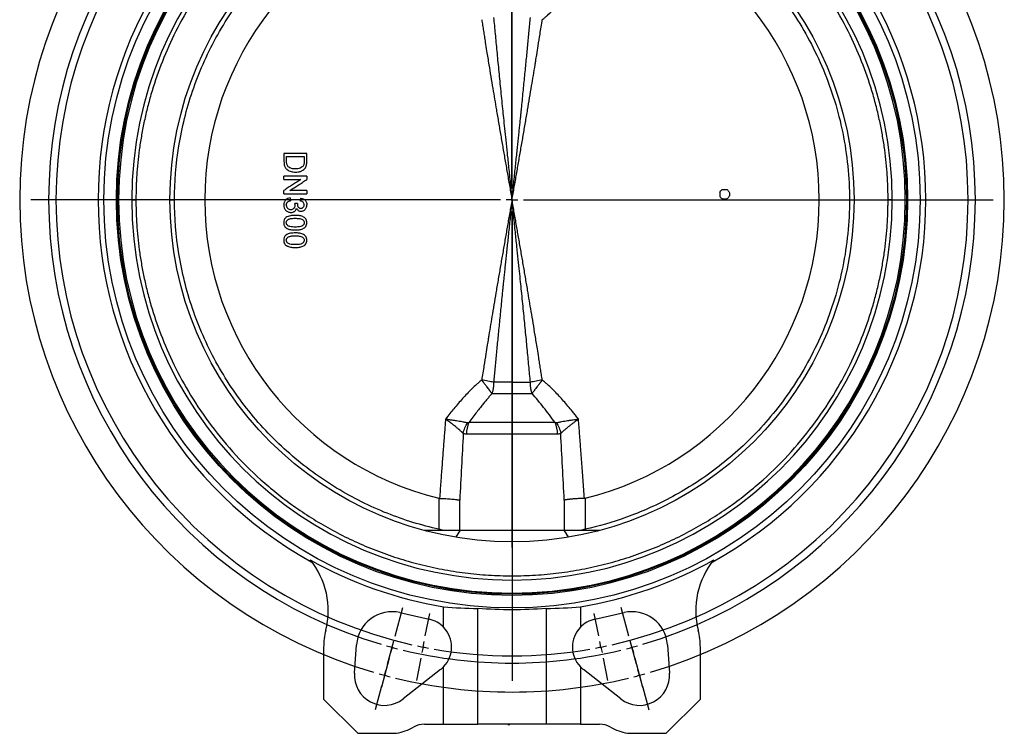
# Model space of a CAD drawing. Extents: x 37 to 1025, y -162 to 1175.
# Tile 2 of 5: x 37 to 469, y 381 to 694. Entities that reach past the tile are written whole.
import ezdxf

# ---------------------------------------------------------------- set-up
doc = ezdxf.new("R2010")
doc.units = 0
doc.layers.get('0').update_dxf_attribs({"linetype": 'CONTINUOUS'})

# ---------------------------------------------------------------- blocks, each defined once
blk = doc.blocks.new('SW_CENTERMARKSYMBOL_1')
at = {"color": 0, "linetype": 'CONTINUOUS'}
for p, q in [((0, 5), (0, 152.5)), ((-5, 0), (-152.5, 0)), ((0, 0), (-2.5, 0)), ((0, 0), (0, 2.5)), ((0, 0), (0, -2.5)), ((0, 0), (2.5, 0)), ((5, 0), (152.5, 0)), ((0, -5), (0, -152.5))]:
    blk.add_line(p, q, dxfattribs=at)
blk = doc.blocks.new('SW_CENTERMARKSYMBOL_7')
at = {"color": 0, "linetype": 'CONTINUOUS'}
for p, q in [((55.88, -203.54), (55.88, 2.5)), ((55.88, -208.54), (55.88, -206.04)), ((50.88, -208.54), (-155.16, -208.54)), ((55.88, -208.54), (53.38, -208.54)), ((55.88, -208.54), (55.88, -211.04)), ((55.88, -208.54), (58.38, -208.54)), ((60.88, -208.54), (266.92, -208.54)), ((55.88, -213.54), (55.88, -419.59)), ((4.58, -399.99), (7.97, -387.34)), ((107.18, -399.99), (103.79, -387.34)), ((17.84, -399.8), (19.79, -389.99)), ((93.92, -399.8), (91.97, -389.99)), ((1.29, -412.26), (4.06, -401.92)), ((3.29, -404.82), (2.64, -407.23)), ((3.29, -404.82), (3.93, -402.4)), ((16.86, -404.7), (16.37, -407.15)), ((16.86, -404.7), (17.35, -402.25)), ((94.9, -404.7), (94.41, -402.25)), ((94.9, -404.7), (95.38, -407.15)), ((110.46, -412.26), (107.69, -401.92)), ((108.47, -404.82), (107.82, -402.4)), ((108.47, -404.82), (109.12, -407.23)), ((1.99, -409.65), (-1.4, -422.3)), ((15.89, -409.6), (13.93, -419.41)), ((95.87, -409.6), (97.82, -419.41)), ((109.77, -409.65), (113.16, -422.3)), ((0, -417.09), (-0.65, -419.5)), ((0, -417.09), (0.65, -414.67)), ((111.76, -417.09), (111.11, -414.67)), ((111.76, -417.09), (112.41, -419.5)), ((-1.29, -421.92), (-4.06, -432.25)), ((113.05, -421.92), (115.82, -432.25))]:
    blk.add_line(p, q, dxfattribs=at)
for radius, start, end in [(215.9, 106.3269, 253.6731), (215.9, 286.3269, 73.6731), (203.2, 106.4098, 253.5902), (200, 102.6824, 257.3176), (200, 282.6824, 77.3176), (203.2, 286.4098, 73.5902), (203.2, 254.2951, 255), (203.2, 255, 255.7049), (200, 258.0338, 258.75), (200, 258.75, 259.4662), (200, 260.1824, 279.8176), (200, 280.5338, 281.25), (200, 281.25, 281.9662), (203.2, 284.2951, 285), (203.2, 285, 285.7049), (203.2, 256.4098, 283.5902), (215.9, 254.3365, 255), (215.9, 255, 255.6635), (215.9, 256.3269, 283.6731), (215.9, 284.3365, 285), (215.9, 285, 285.6635)]:
    blk.add_arc((55.88, -208.54), radius, start, end, dxfattribs=at)

msp = doc.modelspace()

# ---------------------------------------------------------------- linework, layer by layer
at = {"color": 7, "linetype": 'CONTINUOUS'}
for p, q in [((153.39, 623.86), (153.39, 625.27)), ((163.39, 625.27), (163.39, 623.78)), ((153.39, 617.58), (153.39, 619.07)), ((163.39, 618.99), (163.39, 617.58)), ((347.84, 619.25), (345.4, 619.25)), ((156.09, 615.79), (156.22, 614.5)), ((159.29, 613.23), (158.14, 613.36)), ((159.29, 613.23), (159.27, 613.05)), ((160.7, 614.38), (160.83, 615.66)), ((253.39, 534.89), (245.33, 534.89)), ((253.39, 534.89), (261.46, 534.89)), ((244.61, 529.89), (253.39, 529.89)), ((253.39, 529.89), (262.18, 529.89)), ((272.28, 517.21), (234.51, 517.21)), ((233.45, 512.21), (273.34, 512.21)), ((221.32, 484.01), (221.32, 470.42)), ((285.47, 484.01), (285.47, 470.42)), ((230.6, 469.89), (214.99, 469.89)), ((276.19, 469.89), (230.6, 469.89)), ((291.8, 469.89), (276.19, 469.89)), ((223.39, 427.39), (223.39, 436.38)), ((283.39, 436.38), (283.39, 427.39)), ((204.23, 433.83), (217.12, 430.93)), ((238.39, 384.89), (238.39, 435.82)), ((268.39, 435.82), (268.39, 384.89)), ((289.67, 430.93), (302.56, 433.83)), ((184.35, 407.29), (185.24, 419.73)), ((321.55, 419.73), (322.44, 407.29)), ((170.8, 418.61), (170.8, 395.89)), ((335.99, 395.89), (335.99, 418.61)), ((222.11, 408.91), (205.68, 395.97)), ((223.39, 384.89), (223.39, 410.08)), ((283.39, 410.08), (283.39, 384.89)), ((301.11, 395.97), (284.68, 408.91)), ((170.8, 395.89), (185.8, 380.89)), ((320.99, 380.89), (335.99, 395.89)), ((215.02, 384.89), (223.39, 384.89)), ((223.39, 384.89), (238.39, 384.89)), ((268.39, 384.89), (238.39, 384.89)), ((251.59, 384.69), (251.59, 384.89)), ((251.59, 384.69), (251.8, 384.69)), ((251.8, 384.69), (251.8, 384.89)), ((251.8, 384.69), (252.45, 384.69)), ((252.45, 384.69), (252.45, 384.89)), ((253.67, 384.69), (253.67, 384.89)), ((253.67, 384.69), (253.68, 384.69)), ((253.86, 384.69), (253.86, 384.89)), ((255.03, 384.69), (255.03, 384.89)), ((256.06, 384.69), (256.06, 384.89)), ((283.39, 384.89), (268.39, 384.89)), ((283.39, 384.89), (291.77, 384.89)), ((185.8, 380.89), (202.8, 380.89)), ((303.99, 380.89), (320.99, 380.89))]:
    msp.add_line(p, q, dxfattribs=at)
at = {"color": 8, "linetype": 'CONTINUOUS'}
for p, q in [((230.48, 469.89), (230.48, 483.17)), ((276.31, 483.17), (276.31, 469.89)), ((221.32, 470.42), (221.2, 469.89)), ((223.47, 469.89), (221.32, 470.42)), ((285.47, 470.42), (283.32, 469.89)), ((285.47, 470.42), (285.59, 469.89))]:
    msp.add_line(p, q, dxfattribs=at)
at = {"color": 7, "linetype": 'CONTINUOUS'}
for radius in [179, 173.5, 173, 150]:
    msp.add_circle((253.39, 614.89), radius, dxfattribs=at)
for centre, radius, start, end in [((253.39, 614.89), 172.5, 0, 180), ((253.39, 614.89), 166.75, 0, 180), ((253.39, 614.89), 181.5, 118.904, 241.096), ((253.39, 614.89), 181.5, 298.904, 61.096), ((253.39, 614.89), 134.75, 103.7718, 256.2282), ((253.39, 614.89), 134.75, 283.7718, 76.2282), ((253.39, 614.89), 172.5, 180, 360), ((253.39, 614.89), 166.75, 180, 0), ((245.44, 512.26), 12, 155.6261, 180.2354), ((261.35, 512.26), 12, 359.7646, 24.3739), ((253.39, 614.89), 181.02, 240.7274, 260.4603), ((137.84, 434.77), 35, 345.609, 39.4098), ((253.39, 614.89), 181.02, 279.5397, 299.2726), ((368.95, 434.77), 35, 140.5902, 194.391), ((200.8, 418.61), 15.6, 77.3015, 175.8931), ((253.39, 614.89), 179.69, 265.2116, 274.7884), ((305.99, 418.61), 15.6, 4.1069, 102.6985), ((214.38, 418.73), 12.5, 43.8261, 77.3015), ((292.41, 418.73), 12.5, 102.6985, 136.1739), ((200.8, 418.61), 30, 165.609, 180), ((214.38, 418.73), 12.5, 316.1739, 43.8261), ((292.41, 418.73), 12.5, 136.1739, 223.8261), ((305.99, 418.61), 30, 360, 14.391), ((197.52, 406.34), 13.2, 175.8931, 308.219), ((214.38, 418.73), 12.5, 308.219, 316.1739), ((292.41, 418.73), 12.5, 223.8261, 231.781), ((309.27, 406.34), 13.2, 231.781, 4.1069), ((215.02, 374.89), 10, 90, 119.0973), ((291.77, 374.89), 10, 60.9027, 90), ((197.52, 406.34), 26, 281.7345, 299.0973), ((309.27, 406.34), 26, 240.9027, 258.2655)]:
    msp.add_arc(centre, radius, start, end, dxfattribs=at)
for centre, start_param, end_param in [((239.32, 614.89), 4.623703, 4.707259), ((267.47, 614.89), 4.717519, 4.801075)]:
    msp.add_ellipse(centre, major_axis=(179.77, 0), ratio=0.996929, start_param=start_param, end_param=end_param, dxfattribs=at)
for points, knots in [([(418.31, 614.89), (418.31, 615.33), (418.31, 616.22), (418.29, 617.55), (418.27, 618.88), (418.23, 620.21), (418.18, 621.53), (418.12, 622.86), (418.05, 624.19), (417.88, 626.96), (417.54, 631.16), (416.87, 636.9), (415.98, 642.74), (414.83, 648.78), (413.43, 654.9), (411.13, 663.39), (407.46, 674.27), (401.71, 687.5), (394.4, 700.89), (385.38, 714.22), (374.56, 727.21), (364.09, 737.39), (354.8, 745.05), (347.3, 750.57), (339.36, 755.73), (331.01, 760.51), (322.25, 764.85), (313.14, 768.71), (303.7, 772.05), (293.99, 774.84), (284.05, 777.04), (273.93, 778.63), (263.69, 779.59), (253.39, 779.91), (243.1, 779.59), (232.86, 778.63), (222.74, 777.04), (212.8, 774.84), (203.09, 772.05), (193.65, 768.71), (184.54, 764.85), (175.78, 760.51), (167.43, 755.73), (159.49, 750.57), (151.99, 745.05), (142.7, 737.39), (132.23, 727.21), (121.41, 714.22), (112.39, 700.89), (105.08, 687.5), (99.33, 674.27), (95.66, 663.39), (93.36, 654.9), (91.96, 648.78), (90.81, 642.74), (89.92, 636.9), (89.25, 631.16), (88.88, 626.69), (88.69, 623.39), (88.6, 621.27), (88.53, 619.14), (88.49, 617.02), (88.48, 615.6), (88.48, 614.89)], [0, 0, 0, 0, 0.002567, 0.005134, 0.0077, 0.010266, 0.012833, 0.015399, 0.017966, 0.020533, 0.03146, 0.042387, 0.054011, 0.065636, 0.077992, 0.09035, 0.116586, 0.144396, 0.17381, 0.204834, 0.237445, 0.271584, 0.289204, 0.307165, 0.325449, 0.344033, 0.362891, 0.381997, 0.401321, 0.420829, 0.440488, 0.460261, 0.480111, 0.5, 0.519889, 0.539739, 0.559512, 0.579171, 0.59868, 0.618003, 0.637109, 0.655968, 0.674551, 0.692835, 0.710796, 0.728416, 0.762555, 0.795166, 0.826191, 0.855605, 0.883414, 0.90965, 0.922007, 0.934365, 0.945989, 0.957613, 0.96854, 0.979467, 0.983574, 0.98768, 0.991786, 0.995893, 1, 1, 1, 1]), ([(105.41, 614.89), (105.41, 622.61), (106.02, 630.54), (108.61, 646.55), (110.59, 654.62), (114.66, 666.56), (116.2, 670.52), (119.62, 678.32), (121.52, 682.17), (125.65, 689.72), (127.89, 693.41), (132.69, 700.61), (135.25, 704.12), (140.68, 710.88), (143.54, 714.14), (149.53, 720.39), (152.66, 723.38), (159.13, 729.05), (162.48, 731.73), (169.35, 736.77), (172.88, 739.12), (183.66, 745.68), (191.11, 749.37), (206.17, 755.37), (213.78, 757.68), (221.32, 759.36)], [0, 0, 0, 0, 0.125, 0.125, 0.25, 0.25, 0.3125, 0.3125, 0.375, 0.375, 0.4375, 0.4375, 0.5, 0.5, 0.5625, 0.5625, 0.625, 0.625, 0.6875, 0.6875, 0.75, 0.75, 0.875, 0.875, 1, 1, 1, 1]), ([(285.47, 759.36), (291.35, 758.05), (297.44, 756.32), (309.9, 751.82), (316.28, 749.04), (329.12, 742.24), (335.58, 738.21), (345.08, 731.12), (348.22, 728.58), (354.38, 723.14), (357.41, 720.24), (363.3, 714.08), (366.16, 710.82), (371.67, 703.94), (374.31, 700.33), (379.32, 692.76), (381.68, 688.81), (386.07, 680.6), (388.1, 676.35), (391.77, 667.57), (393.41, 663.05), (396.25, 653.8), (397.46, 649.08), (399.41, 639.48), (400.15, 634.6), (401.13, 624.78), (401.38, 619.84), (401.38, 609.94), (401.13, 604.99), (400.15, 595.17), (399.41, 590.3), (397.46, 580.7), (396.25, 575.97), (393.41, 566.73), (391.77, 562.21), (388.1, 553.43), (386.07, 549.17), (381.68, 540.97), (379.32, 537.01), (374.31, 529.45), (371.67, 525.83), (366.16, 518.96), (363.3, 515.7), (357.41, 509.54), (354.38, 506.64), (348.22, 501.2), (345.08, 498.66), (335.58, 491.56), (329.12, 487.54), (316.28, 480.73), (309.9, 477.96), (297.44, 473.45), (291.35, 471.72), (285.47, 470.42)], [0, 0, 0, 0, 0.0625, 0.0625, 0.125, 0.125, 0.1875, 0.1875, 0.21875, 0.21875, 0.25, 0.25, 0.28125, 0.28125, 0.3125, 0.3125, 0.34375, 0.34375, 0.375, 0.375, 0.40625, 0.40625, 0.4375, 0.4375, 0.46875, 0.46875, 0.5, 0.5, 0.53125, 0.53125, 0.5625, 0.5625, 0.59375, 0.59375, 0.625, 0.625, 0.65625, 0.65625, 0.6875, 0.6875, 0.71875, 0.71875, 0.75, 0.75, 0.78125, 0.78125, 0.8125, 0.8125, 0.875, 0.875, 0.9375, 0.9375, 1, 1, 1, 1]), ([(266.68, 693.94), (267.08, 694.27), (267.84, 694.89), (269.32, 696.16), (271.77, 698.49), (274.44, 701.31), (277.02, 704.23), (278.85, 706.42), (280.7, 708.71), (281.91, 710.24), (282.55, 711.05)], [0, 0, 0, 0, 0.067249, 0.125001, 0.249998, 0.499992, 0.622425, 0.750003, 0.866565, 1, 1, 1, 1]), ([(240.11, 693.94), (240.24, 693.11), (240.5, 691.47), (240.88, 689), (241.27, 686.53), (241.73, 683.6), (242.38, 679.48), (243.48, 672.73), (244.9, 664.14), (246.33, 655.68), (247.5, 648.81), (248.46, 643.19), (249.44, 637.55), (250.42, 631.91), (251.41, 626.24), (252.4, 620.57), (253.06, 616.78), (253.39, 614.89)], [0, 0, 0, 0, 0.031285, 0.062547, 0.093785, 0.124999, 0.173826, 0.249999, 0.381325, 0.499998, 0.570945, 0.642053, 0.713321, 0.78475, 0.856339, 0.928089, 1, 1, 1, 1]), ([(245.33, 694.89), (245.44, 693.71), (245.66, 691.31), (246, 687.66), (246.36, 683.92), (246.73, 680.07), (247.11, 676.12), (247.51, 672.08), (247.92, 667.93), (248.35, 663.68), (248.78, 659.32), (249.22, 655.03), (249.67, 650.66), (250.14, 646.04), (250.68, 640.88), (251.27, 635.16), (251.92, 628.89), (252.64, 622.07), (253.14, 617.34), (253.39, 614.89)], [0, 0, 0, 0, 0.044318, 0.089894, 0.136731, 0.184826, 0.234182, 0.284796, 0.33667, 0.389803, 0.444196, 0.499848, 0.550645, 0.608327, 0.672893, 0.744343, 0.822678, 0.907897, 1, 1, 1, 1]), ([(253.39, 614.89), (253.53, 616.14), (253.78, 618.6), (254.16, 622.21), (254.53, 625.69), (254.88, 629.03), (255.21, 632.23), (255.53, 635.3), (255.84, 638.22), (256.13, 641.01), (256.4, 643.67), (256.66, 646.18), (256.91, 648.56), (257.14, 650.79), (257.35, 652.9), (257.74, 656.71), (258.29, 662.18), (259, 669.26), (259.67, 676.06), (260.3, 682.59), (260.9, 688.83), (261.28, 692.9), (261.46, 694.89)], [0, 0, 0, 0, 0.0469116, 0.0921022, 0.1355718, 0.1773204, 0.217348, 0.2556547, 0.2922404, 0.327105, 0.3602488, 0.3916715, 0.4213732, 0.449354, 0.4756138, 0.5001526, 0.5922057, 0.6807606, 0.7658175, 0.8473763, 0.9254372, 1, 1, 1, 1]), ([(253.39, 614.89), (253.56, 615.83), (253.89, 617.72), (254.39, 620.55), (254.88, 623.39), (255.38, 626.22), (255.87, 629.04), (256.36, 631.87), (256.85, 634.7), (257.34, 637.52), (257.83, 640.34), (258.32, 643.16), (258.8, 645.98), (259.29, 648.8), (259.77, 651.61), (260.68, 656.96), (261.95, 664.49), (263.13, 671.6), (263.87, 676.16), (264.31, 678.93), (264.94, 682.88), (265.76, 688.02), (266.35, 691.83), (266.68, 693.94)], [0, 0, 0, 0, 0.035841, 0.071663, 0.107465, 0.143248, 0.179011, 0.214755, 0.250479, 0.286184, 0.321869, 0.357534, 0.39318, 0.428806, 0.464413, 0.500001, 0.631908, 0.75, 0.770049, 0.805074, 0.855073, 0.920049, 1, 1, 1, 1]), ([(163.39, 635.27), (162.56, 635.27), (160.89, 635.27), (158.39, 635.27), (155.89, 635.27), (154.23, 635.27), (153.39, 635.27)], [0, 0, 0, 0, 0.250001, 0.5, 0.749999, 1, 1, 1, 1]), ([(153.39, 631.69), (153.4, 631.03), (153.46, 630.39), (153.71, 629.6), (153.77, 629.45), (153.92, 629.15), (154, 629.01), (154.18, 628.75), (154.29, 628.62), (154.52, 628.38), (154.64, 628.27), (155.02, 627.96), (155.3, 627.79), (155.89, 627.51), (156.2, 627.4), (156.82, 627.22), (157.15, 627.16), (157.8, 627.09), (158.12, 627.07), (158.45, 627.07)], [0, 0, 0, 0, 0.25, 0.25, 0.3125, 0.3125, 0.375, 0.375, 0.4375, 0.4375, 0.5, 0.5, 0.625, 0.625, 0.75, 0.75, 0.875, 0.875, 1, 1, 1, 1]), ([(154.55, 633.86), (155.4, 633.86), (157.11, 633.86), (159.68, 633.86), (161.39, 633.86), (162.24, 633.86)], [0, 0, 0, 0, 0.333334, 0.666666, 1, 1, 1, 1]), ([(154.55, 631.8), (154.55, 632.14), (154.55, 632.83), (154.55, 633.52), (154.55, 633.86)], [0, 0, 0, 0, 0.5, 1, 1, 1, 1]), ([(155.26, 629.44), (155.11, 629.59), (154.99, 629.76), (154.79, 630.14), (154.72, 630.34), (154.62, 630.75), (154.59, 630.96), (154.56, 631.38), (154.55, 631.59), (154.55, 631.8)], [0, 0, 0, 0, 0.25, 0.25, 0.5, 0.5, 0.75, 0.75, 1, 1, 1, 1]), ([(162.24, 631.84), (162.24, 631.56), (162.24, 631.28), (162.19, 630.86), (162.18, 630.72), (162.12, 630.45), (162.08, 630.31), (162.03, 630.18)], [0, 0, 0, 0, 0.5, 0.5, 0.75, 0.75, 1, 1, 1, 1]), ([(162.24, 633.86), (162.24, 633.52), (162.24, 632.85), (162.24, 632.17), (162.24, 631.84)], [0, 0, 0, 0, 0.5, 1, 1, 1, 1]), ([(163.25, 630.09), (163.32, 630.38), (163.35, 630.67), (163.38, 631.11), (163.38, 631.26), (163.39, 631.56), (163.39, 631.71), (163.39, 631.85)], [0, 0, 0, 0, 0.5, 0.5, 0.75, 0.75, 1, 1, 1, 1]), ([(158.47, 628.48), (157.9, 628.49), (157.32, 628.52), (156.49, 628.74), (156.22, 628.83), (155.71, 629.08), (155.47, 629.25), (155.26, 629.44)], [0, 0, 0, 0, 0.5, 0.5, 0.75, 0.75, 1, 1, 1, 1]), ([(158.45, 627.07), (158.83, 627.07), (159.2, 627.09), (159.76, 627.17), (159.94, 627.2), (160.31, 627.29), (160.49, 627.34), (160.85, 627.46), (161.02, 627.53), (161.36, 627.69), (161.53, 627.79), (162.01, 628.09), (162.28, 628.35), (162.54, 628.63)], [0, 0, 0, 0, 0.25, 0.25, 0.375, 0.375, 0.5, 0.5, 0.625, 0.625, 0.75, 0.75, 1, 1, 1, 1]), ([(162.03, 630.18), (161.96, 630.02), (161.88, 629.87), (161.67, 629.59), (161.55, 629.46), (161.15, 629.11), (160.85, 628.92), (160.2, 628.66), (159.86, 628.59), (159.17, 628.5), (158.82, 628.48), (158.47, 628.48)], [0, 0, 0, 0, 0.125, 0.125, 0.25, 0.25, 0.5, 0.5, 0.75, 0.75, 1, 1, 1, 1]), ([(162.54, 628.63), (162.71, 628.85), (162.86, 629.07), (163.1, 629.56), (163.18, 629.82), (163.25, 630.09)], [0, 0, 0, 0, 0.5, 0.5, 1, 1, 1, 1]), ([(163.39, 625.27), (162.56, 625.27), (160.89, 625.27), (158.39, 625.27), (155.89, 625.27), (154.23, 625.27), (153.39, 625.27)], [0, 0, 0, 0, 0.250001, 0.5, 0.749999, 1, 1, 1, 1]), ([(160.86, 623.86), (160.23, 623.46), (158.99, 622.66), (157.12, 621.47), (155.26, 620.27), (154.02, 619.47), (153.39, 619.07)], [0, 0, 0, 0, 0.250002, 0.500002, 0.75, 1, 1, 1, 1]), ([(153.39, 623.86), (154.22, 623.86), (155.88, 623.86), (158.37, 623.86), (160.03, 623.86), (160.86, 623.86)], [0, 0, 0, 0, 0.333333, 0.666666, 1, 1, 1, 1]), ([(155.93, 618.99), (156.55, 619.39), (157.8, 620.19), (159.66, 621.39), (161.53, 622.58), (162.77, 623.38), (163.39, 623.78)], [0, 0, 0, 0, 0.250001, 0.5, 0.749999, 1, 1, 1, 1]), ([(153.39, 617.58), (154.23, 617.58), (155.89, 617.58), (158.39, 617.58), (160.89, 617.58), (162.56, 617.58), (163.39, 617.58)], [0, 0, 0, 0, 0.250001, 0.5, 0.749999, 1, 1, 1, 1]), ([(163.39, 618.99), (162.57, 618.99), (160.91, 618.99), (158.42, 618.99), (156.76, 618.99), (155.93, 618.99)], [0, 0, 0, 0, 0.3333338, 0.6666662, 1, 1, 1, 1]), ([(344.55, 618.19), (344.59, 618.3), (344.64, 618.4), (344.75, 618.6), (344.82, 618.7), (345.03, 618.96), (345.2, 619.12), (345.4, 619.25)], [0, 0, 0, 0, 0.25, 0.25, 0.5, 0.5, 1, 1, 1, 1]), ([(347.84, 619.25), (347.99, 619.15), (348.12, 619.04), (348.36, 618.79), (348.46, 618.65), (348.63, 618.35), (348.7, 618.19), (348.8, 617.85), (348.83, 617.68), (348.85, 617.33), (348.84, 617.16), (348.78, 616.82), (348.73, 616.65), (348.59, 616.33), (348.51, 616.18), (348.3, 615.9), (348.18, 615.77), (347.92, 615.55), (347.77, 615.45), (347.46, 615.3), (347.3, 615.24), (346.97, 615.16), (346.79, 615.14), (346.45, 615.14), (346.27, 615.16), (345.77, 615.28), (345.45, 615.44), (345.06, 615.77), (344.94, 615.9), (344.73, 616.18), (344.65, 616.33), (344.58, 616.49)], [0, 0, 0, 0, 0.0625, 0.0625, 0.125, 0.125, 0.1875, 0.1875, 0.25, 0.25, 0.3125, 0.3125, 0.375, 0.375, 0.4375, 0.4375, 0.5, 0.5, 0.5625, 0.5625, 0.625, 0.625, 0.6875, 0.6875, 0.75, 0.75, 0.875, 0.875, 0.9375, 0.9375, 1, 1, 1, 1]), ([(86.64, 614.89), (86.55, 614.89), (86.41, 614.89), (86.04, 614.89), (85.8, 614.89), (85.21, 614.89), (84.86, 614.89), (84.09, 614.89), (83.68, 614.89), (82.88, 614.89), (82.51, 614.89), (81.86, 614.89), (81.6, 614.89), (81.21, 614.89), (81.08, 614.89), (80.92, 614.89), (80.89, 614.89), (80.89, 614.89)], [0, 0, 0, 0, 0.125, 0.125, 0.25, 0.25, 0.375, 0.375, 0.5, 0.5, 0.625, 0.625, 0.75, 0.75, 0.875, 0.875, 1, 1, 1, 1]), ([(86.64, 614.89), (86.72, 614.89), (86.82, 614.89), (87.07, 614.89), (87.22, 614.89), (87.55, 614.89), (87.73, 614.89), (88.1, 614.89), (88.29, 614.89), (88.48, 614.89)], [0, 0, 0, 0, 0.25, 0.25, 0.5, 0.5, 0.75, 0.75, 1, 1, 1, 1]), ([(88.48, 614.89), (88.48, 614.44), (88.48, 613.56), (88.5, 612.23), (88.52, 610.9), (88.56, 609.57), (88.61, 608.24), (88.67, 606.91), (88.74, 605.59), (88.91, 602.82), (89.25, 598.62), (89.92, 592.87), (90.81, 587.04), (91.96, 581), (93.36, 574.88), (95.66, 566.39), (99.33, 555.51), (105.08, 542.27), (112.39, 528.88), (121.41, 515.55), (132.23, 502.56), (142.7, 492.39), (151.99, 484.72), (159.49, 479.21), (167.43, 474.04), (175.78, 469.27), (184.54, 464.93), (193.65, 461.07), (203.09, 457.72), (212.8, 454.94), (222.74, 452.74), (232.86, 451.15), (243.1, 450.19), (253.39, 449.86), (263.69, 450.19), (273.93, 451.15), (284.05, 452.74), (293.99, 454.94), (303.7, 457.72), (313.14, 461.07), (322.25, 464.93), (331.01, 469.27), (339.36, 474.04), (347.3, 479.21), (354.8, 484.72), (364.09, 492.39), (374.56, 502.56), (385.38, 515.55), (394.4, 528.88), (401.71, 542.27), (407.46, 555.51), (411.13, 566.39), (413.43, 574.88), (414.83, 581), (415.98, 587.04), (416.87, 592.87), (417.54, 598.62), (417.91, 603.08), (418.1, 606.38), (418.19, 608.51), (418.26, 610.63), (418.3, 612.76), (418.31, 614.18), (418.31, 614.89)], [0, 0, 0, 0, 0.002567, 0.005134, 0.0077, 0.010266, 0.012833, 0.015399, 0.017966, 0.020533, 0.03146, 0.042387, 0.054011, 0.065636, 0.077992, 0.09035, 0.116586, 0.144396, 0.17381, 0.204834, 0.237445, 0.271584, 0.289204, 0.307165, 0.325449, 0.344033, 0.362891, 0.381997, 0.401321, 0.420829, 0.440488, 0.460261, 0.480111, 0.5, 0.519889, 0.539739, 0.559512, 0.579171, 0.59868, 0.618003, 0.637109, 0.655968, 0.674551, 0.692835, 0.710796, 0.728416, 0.762555, 0.795166, 0.826191, 0.855605, 0.883414, 0.90965, 0.922007, 0.934365, 0.945989, 0.957613, 0.96854, 0.979467, 0.983574, 0.98768, 0.991786, 0.995893, 1, 1, 1, 1]), ([(103.41, 614.89), (103.41, 614.89), (103.46, 614.89), (103.66, 614.89), (103.81, 614.89), (104.2, 614.89), (104.43, 614.89), (104.92, 614.89), (105.17, 614.89), (105.41, 614.89)], [0, 0, 0, 0, 0.25, 0.25, 0.5, 0.5, 0.75, 0.75, 1, 1, 1, 1]), ([(221.32, 470.42), (213.78, 472.09), (206.17, 474.4), (191.11, 480.4), (183.66, 484.09), (172.88, 490.65), (169.35, 493.01), (162.48, 498.05), (159.13, 500.73), (152.66, 506.4), (149.53, 509.39), (143.54, 515.64), (140.68, 518.9), (135.25, 525.66), (132.69, 529.16), (127.89, 536.36), (125.65, 540.06), (121.52, 547.61), (119.62, 551.46), (116.2, 559.26), (114.66, 563.21), (110.59, 575.16), (108.61, 583.23), (106.02, 599.24), (105.41, 607.17), (105.41, 614.89)], [0, 0, 0, 0, 0.125, 0.125, 0.25, 0.25, 0.3125, 0.3125, 0.375, 0.375, 0.4375, 0.4375, 0.5, 0.5, 0.5625, 0.5625, 0.625, 0.625, 0.6875, 0.6875, 0.75, 0.75, 0.875, 0.875, 1, 1, 1, 1]), ([(156.09, 615.79), (155.7, 615.74), (155.33, 615.66), (154.8, 615.41), (154.64, 615.31), (154.33, 615.08), (154.18, 614.96), (153.92, 614.67), (153.8, 614.51), (153.6, 614.18), (153.52, 614.01), (153.32, 613.46), (153.28, 613.07), (153.27, 612.67)], [0, 0, 0, 0, 0.25, 0.25, 0.375, 0.375, 0.5, 0.5, 0.625, 0.625, 0.75, 0.75, 1, 1, 1, 1]), ([(154.42, 612.63), (154.42, 612.87), (154.45, 613.11), (154.57, 613.44), (154.63, 613.55), (154.76, 613.75), (154.84, 613.85), (155.1, 614.09), (155.31, 614.21), (155.75, 614.39), (155.98, 614.45), (156.22, 614.5)], [0, 0, 0, 0, 0.25, 0.25, 0.375, 0.375, 0.5, 0.5, 0.75, 0.75, 1, 1, 1, 1]), ([(158.27, 612.53), (158.27, 612.6), (158.27, 612.67), (158.26, 612.74), (158.26, 612.81), (158.24, 612.88), (158.23, 612.95), (158.21, 613.09), (158.17, 613.23), (158.14, 613.36)], [0, 0, 0, 0, 0.250456, 0.250456, 0.250456, 0.500945, 0.500945, 0.500945, 1, 1, 1, 1]), ([(162.24, 612.69), (162.23, 612.9), (162.21, 613.11), (162.07, 613.51), (161.96, 613.69), (161.53, 614.16), (161.12, 614.3), (160.7, 614.38)], [0, 0, 0, 0, 0.25, 0.25, 0.5, 0.5, 1, 1, 1, 1]), ([(160.83, 615.66), (161.18, 615.59), (161.52, 615.5), (161.99, 615.26), (162.15, 615.17), (162.43, 614.96), (162.57, 614.84), (162.81, 614.57), (162.91, 614.43), (163.09, 614.12), (163.17, 613.96), (163.35, 613.45), (163.39, 613.09), (163.39, 612.73)], [0, 0, 0, 0, 0.25, 0.25, 0.375, 0.375, 0.5, 0.5, 0.625, 0.625, 0.75, 0.75, 1, 1, 1, 1]), ([(253.39, 614.89), (253.23, 613.94), (252.9, 612.05), (252.4, 609.22), (251.91, 606.39), (251.41, 603.56), (250.92, 600.73), (250.43, 597.91), (249.94, 595.08), (249.45, 592.26), (248.96, 589.44), (248.47, 586.62), (247.99, 583.8), (247.5, 580.98), (247.02, 578.17), (246.11, 572.81), (244.84, 565.29), (243.66, 558.17), (242.92, 553.61), (242.48, 550.84), (241.85, 546.89), (241.03, 541.76), (240.44, 537.94), (240.11, 535.84)], [0, 0, 0, 0, 0.035841, 0.071663, 0.107465, 0.143248, 0.179011, 0.214755, 0.250479, 0.286184, 0.321869, 0.357534, 0.39318, 0.428806, 0.464413, 0.500001, 0.631908, 0.75, 0.770049, 0.805074, 0.855073, 0.920049, 1, 1, 1, 1]), ([(253.39, 614.89), (253.26, 613.64), (253.01, 611.18), (252.63, 607.56), (252.26, 604.09), (251.91, 600.75), (251.58, 597.54), (251.26, 594.48), (250.95, 591.55), (250.66, 588.76), (250.39, 586.11), (250.13, 583.6), (249.88, 581.22), (249.65, 578.98), (249.44, 576.88), (249.05, 573.07), (248.5, 567.6), (247.79, 560.52), (247.12, 553.71), (246.49, 547.19), (245.89, 540.94), (245.51, 536.88), (245.33, 534.89)], [0, 0, 0, 0, 0.046912, 0.092102, 0.135572, 0.17732, 0.217348, 0.255655, 0.29224, 0.327105, 0.360249, 0.391671, 0.421373, 0.449354, 0.475614, 0.500153, 0.592206, 0.680761, 0.765817, 0.847376, 0.925437, 1, 1, 1, 1]), ([(261.46, 534.89), (261.35, 536.07), (261.13, 538.47), (260.79, 542.11), (260.43, 545.86), (260.06, 549.7), (259.68, 553.65), (259.28, 557.7), (258.87, 561.85), (258.44, 566.1), (258.01, 570.45), (257.57, 574.74), (257.12, 579.12), (256.65, 583.73), (256.11, 588.9), (255.52, 594.62), (254.86, 600.88), (254.15, 607.7), (253.65, 612.43), (253.39, 614.89)], [0, 0, 0, 0, 0.044318, 0.089894, 0.136731, 0.184826, 0.234182, 0.284796, 0.33667, 0.389803, 0.444196, 0.499848, 0.550645, 0.608327, 0.672893, 0.744343, 0.822678, 0.907897, 1, 1, 1, 1]), ([(266.68, 535.84), (266.55, 536.66), (266.29, 538.31), (265.91, 540.78), (265.52, 543.25), (265.06, 546.18), (264.41, 550.29), (263.31, 557.04), (261.89, 565.64), (260.46, 574.09), (259.29, 580.96), (258.33, 586.59), (257.35, 592.22), (256.37, 597.87), (255.38, 603.53), (254.39, 609.21), (253.73, 612.99), (253.39, 614.89)], [0, 0, 0, 0, 0.031285, 0.062547, 0.093785, 0.124999, 0.173826, 0.249999, 0.381325, 0.499998, 0.570945, 0.642053, 0.713321, 0.78475, 0.856339, 0.928089, 1, 1, 1, 1]), ([(420.15, 614.89), (420.07, 614.89), (419.97, 614.89), (419.72, 614.89), (419.57, 614.89), (419.24, 614.89), (419.06, 614.89), (418.69, 614.89), (418.49, 614.89), (418.31, 614.89)], [0, 0, 0, 0, 0.25, 0.25, 0.5, 0.5, 0.75, 0.75, 1, 1, 1, 1]), ([(420.15, 614.89), (420.24, 614.89), (420.38, 614.89), (420.75, 614.89), (420.99, 614.89), (421.58, 614.89), (421.93, 614.89), (422.7, 614.89), (423.11, 614.89), (423.91, 614.89), (424.28, 614.89), (424.93, 614.89), (425.19, 614.89), (425.58, 614.89), (425.71, 614.89), (425.87, 614.89), (425.89, 614.89), (425.89, 614.89)], [0, 0, 0, 0, 0.125, 0.125, 0.25, 0.25, 0.375, 0.375, 0.5, 0.5, 0.625, 0.625, 0.75, 0.75, 0.875, 0.875, 1, 1, 1, 1]), ([(153.27, 612.67), (153.28, 612.25), (153.33, 611.83), (153.54, 611.23), (153.64, 611.04), (153.86, 610.68), (153.99, 610.51), (154.28, 610.2), (154.44, 610.06), (154.79, 609.81), (154.97, 609.7), (155.36, 609.54), (155.56, 609.48), (155.98, 609.4), (156.19, 609.38), (156.4, 609.38)], [0, 0, 0, 0, 0.25, 0.25, 0.375, 0.375, 0.5, 0.5, 0.625, 0.625, 0.75, 0.75, 0.875, 0.875, 1, 1, 1, 1]), ([(154.42, 612.63), (154.42, 612.36), (154.46, 612.1), (154.65, 611.61), (154.8, 611.38), (155.18, 611.02), (155.4, 610.88), (155.89, 610.7), (156.15, 610.66), (156.41, 610.66)], [0, 0, 0, 0, 0.25, 0.25, 0.5, 0.5, 0.75, 0.75, 1, 1, 1, 1]), ([(156.4, 609.38), (156.68, 609.38), (156.96, 609.41), (157.37, 609.52), (157.5, 609.57), (157.75, 609.69), (157.87, 609.76), (158.1, 609.93), (158.2, 610.03), (158.39, 610.24), (158.47, 610.35), (158.69, 610.71), (158.8, 610.98), (158.87, 611.25)], [0, 0, 0, 0, 0.25, 0.25, 0.375, 0.375, 0.5, 0.5, 0.625, 0.625, 0.75, 0.75, 1, 1, 1, 1]), ([(156.41, 610.66), (156.66, 610.66), (156.9, 610.69), (157.36, 610.87), (157.57, 611.01), (157.92, 611.36), (158.06, 611.57), (158.24, 612.03), (158.27, 612.28), (158.27, 612.53)], [0, 0, 0, 0, 0.25, 0.25, 0.5, 0.5, 0.75, 0.75, 1, 1, 1, 1]), ([(158.87, 611.25), (158.96, 611.06), (159.07, 610.88), (159.33, 610.54), (159.48, 610.38), (159.83, 610.14), (160.02, 610.05), (160.42, 609.92), (160.64, 609.9), (160.85, 609.89)], [0, 0, 0, 0, 0.25, 0.25, 0.5, 0.5, 0.75, 0.75, 1, 1, 1, 1]), ([(159.28, 613.05), (159.3, 612.59), (159.4, 612.14), (159.77, 611.56), (159.95, 611.4), (160.35, 611.21), (160.58, 611.17), (160.81, 611.17)], [0, 0, 0, 0, 0.5, 0.5, 0.75, 0.75, 1, 1, 1, 1]), ([(160.81, 611.17), (160.98, 611.17), (161.16, 611.2), (161.32, 611.26), (161.46, 611.31), (161.59, 611.38), (161.71, 611.48), (161.82, 611.57), (161.92, 611.68), (162, 611.81), (162.09, 611.94), (162.15, 612.09), (162.19, 612.24), (162.23, 612.39), (162.24, 612.54), (162.24, 612.69)], [0, 0, 0, 0, 0.223541, 0.223541, 0.223541, 0.41346, 0.41346, 0.41346, 0.60321, 0.60321, 0.60321, 0.807552, 0.807552, 0.807552, 1, 1, 1, 1]), ([(160.85, 609.89), (161.21, 609.9), (161.55, 609.97), (162.04, 610.19), (162.19, 610.28), (162.47, 610.49), (162.6, 610.62), (162.83, 610.89), (162.93, 611.04), (163.1, 611.35), (163.17, 611.51), (163.34, 612.02), (163.38, 612.37), (163.39, 612.73)], [0, 0, 0, 0, 0.25, 0.25, 0.375, 0.375, 0.5, 0.5, 0.625, 0.625, 0.75, 0.75, 1, 1, 1, 1]), ([(154.23, 607.12), (154.07, 606.98), (153.93, 606.83), (153.68, 606.5), (153.57, 606.31), (153.33, 605.73), (153.28, 605.31), (153.27, 604.89)], [0, 0, 0, 0, 0.25, 0.25, 0.5, 0.5, 1, 1, 1, 1]), ([(153.27, 604.89), (153.27, 604.6), (153.3, 604.32), (153.4, 603.9), (153.45, 603.77), (153.56, 603.51), (153.62, 603.38), (153.78, 603.14), (153.87, 603.03), (154.07, 602.83), (154.17, 602.73), (154.4, 602.56), (154.52, 602.48), (154.76, 602.33), (154.89, 602.27), (155.27, 602.1), (155.54, 602.01), (156.09, 601.87), (156.37, 601.82), (157.2, 601.71), (157.76, 601.69), (158.33, 601.68)], [0, 0, 0, 0, 0.125, 0.125, 0.1875, 0.1875, 0.25, 0.25, 0.3125, 0.3125, 0.375, 0.375, 0.4375, 0.4375, 0.5, 0.5, 0.625, 0.625, 0.75, 0.75, 1, 1, 1, 1]), ([(158.33, 608.09), (157.61, 608.08), (156.9, 608.05), (155.85, 607.84), (155.51, 607.75), (154.84, 607.49), (154.52, 607.33), (154.23, 607.12)], [0, 0, 0, 0, 0.5, 0.5, 0.75, 0.75, 1, 1, 1, 1]), ([(154.42, 604.89), (154.42, 604.99), (154.43, 605.09), (154.47, 605.29), (154.5, 605.39), (154.61, 605.68), (154.73, 605.85), (155.01, 606.14), (155.17, 606.27), (155.53, 606.47), (155.73, 606.53), (156.12, 606.64), (156.32, 606.68), (156.72, 606.74), (156.92, 606.76), (157.52, 606.8), (157.93, 606.81), (158.33, 606.81)], [0, 0, 0, 0, 0.0625, 0.0625, 0.125, 0.125, 0.25, 0.25, 0.375, 0.375, 0.5, 0.5, 0.625, 0.625, 0.75, 0.75, 1, 1, 1, 1]), ([(158.33, 602.97), (157.93, 602.97), (157.52, 602.97), (156.72, 603.03), (156.31, 603.09), (155.73, 603.25), (155.53, 603.32), (155.18, 603.51), (155.02, 603.63), (154.8, 603.86), (154.74, 603.93), (154.63, 604.1), (154.58, 604.2), (154.46, 604.48), (154.43, 604.68), (154.42, 604.89)], [0, 0, 0, 0, 0.25, 0.25, 0.5, 0.5, 0.625, 0.625, 0.75, 0.75, 0.8125, 0.8125, 0.875, 0.875, 1, 1, 1, 1]), ([(163.39, 604.89), (163.39, 605.18), (163.36, 605.46), (163.26, 605.87), (163.21, 606.01), (163.1, 606.27), (163.03, 606.4), (162.88, 606.64), (162.78, 606.75), (162.59, 606.96), (162.48, 607.05), (162.14, 607.31), (161.89, 607.45), (161.38, 607.68), (161.11, 607.77), (160.56, 607.91), (160.28, 607.96), (159.45, 608.07), (158.89, 608.09), (158.33, 608.09)], [0, 0, 0, 0, 0.125, 0.125, 0.1875, 0.1875, 0.25, 0.25, 0.3125, 0.3125, 0.375, 0.375, 0.5, 0.5, 0.625, 0.625, 0.75, 0.75, 1, 1, 1, 1]), ([(158.33, 606.81), (158.88, 606.8), (159.44, 606.79), (160.26, 606.68), (160.53, 606.63), (161.06, 606.48), (161.32, 606.38), (161.56, 606.23)], [0, 0, 0, 0, 0.5, 0.5, 0.75, 0.75, 1, 1, 1, 1]), ([(162.24, 604.9), (162.24, 604.8), (162.23, 604.7), (162.2, 604.5), (162.17, 604.4), (162.09, 604.2), (162.05, 604.11), (161.93, 603.94), (161.87, 603.86), (161.66, 603.64), (161.49, 603.52), (161.13, 603.32), (160.94, 603.25), (159.95, 602.98), (159.14, 602.97), (158.33, 602.97)], [0, 0, 0, 0, 0.0625, 0.0625, 0.125, 0.125, 0.1875, 0.1875, 0.25, 0.25, 0.375, 0.375, 0.5, 0.5, 1, 1, 1, 1]), ([(158.33, 601.68), (158.89, 601.69), (159.46, 601.7), (160.3, 601.82), (160.58, 601.87), (161.12, 602.02), (161.38, 602.12), (161.9, 602.34), (162.15, 602.48), (162.6, 602.82), (162.81, 603.02), (163.11, 603.5), (163.22, 603.77), (163.35, 604.32), (163.39, 604.6), (163.39, 604.89)], [0, 0, 0, 0, 0.25, 0.25, 0.375, 0.375, 0.5, 0.5, 0.625, 0.625, 0.75, 0.75, 0.875, 0.875, 1, 1, 1, 1]), ([(161.56, 606.23), (161.66, 606.15), (161.75, 606.06), (161.92, 605.87), (162, 605.77), (162.18, 605.42), (162.23, 605.16), (162.24, 604.9)], [0, 0, 0, 0, 0.25, 0.25, 0.5, 0.5, 1, 1, 1, 1]), ([(158.33, 600.4), (157.61, 600.39), (156.9, 600.35), (155.85, 600.15), (155.51, 600.06), (154.84, 599.8), (154.52, 599.63), (154.23, 599.43)], [0, 0, 0, 0, 0.5, 0.5, 0.75, 0.75, 1, 1, 1, 1]), ([(163.39, 597.2), (163.39, 597.48), (163.36, 597.77), (163.26, 598.18), (163.21, 598.32), (163.1, 598.58), (163.03, 598.71), (162.88, 598.94), (162.78, 599.06), (162.59, 599.26), (162.48, 599.36), (162.14, 599.62), (161.89, 599.76), (161.38, 599.99), (161.11, 600.08), (160.56, 600.22), (160.28, 600.27), (159.45, 600.38), (158.89, 600.4), (158.33, 600.4)], [0, 0, 0, 0, 0.125, 0.125, 0.1875, 0.1875, 0.25, 0.25, 0.3125, 0.3125, 0.375, 0.375, 0.5, 0.5, 0.625, 0.625, 0.75, 0.75, 1, 1, 1, 1]), ([(154.23, 599.43), (154.07, 599.29), (153.93, 599.14), (153.68, 598.81), (153.57, 598.62), (153.33, 598.04), (153.28, 597.62), (153.27, 597.2)], [0, 0, 0, 0, 0.25, 0.25, 0.5, 0.5, 1, 1, 1, 1]), ([(153.27, 597.2), (153.27, 596.91), (153.3, 596.63), (153.4, 596.21), (153.45, 596.08), (153.56, 595.81), (153.62, 595.69), (153.78, 595.45), (153.87, 595.34), (154.07, 595.13), (154.17, 595.04), (154.4, 594.86), (154.52, 594.78), (154.76, 594.64), (154.89, 594.58), (155.27, 594.41), (155.54, 594.32), (156.09, 594.18), (156.37, 594.13), (157.2, 594.01), (157.76, 594), (158.33, 593.99)], [0, 0, 0, 0, 0.125, 0.125, 0.1875, 0.1875, 0.25, 0.25, 0.3125, 0.3125, 0.375, 0.375, 0.4375, 0.4375, 0.5, 0.5, 0.625, 0.625, 0.75, 0.75, 1, 1, 1, 1]), ([(154.42, 597.2), (154.42, 597.3), (154.43, 597.4), (154.47, 597.6), (154.5, 597.7), (154.61, 597.99), (154.73, 598.16), (155.01, 598.45), (155.17, 598.58), (155.53, 598.78), (155.72, 598.84), (156.12, 598.94), (156.32, 598.98), (156.72, 599.05), (156.92, 599.07), (157.52, 599.11), (157.93, 599.12), (158.33, 599.12)], [0, 0, 0, 0, 0.0625, 0.0625, 0.125, 0.125, 0.25, 0.25, 0.375, 0.375, 0.5, 0.5, 0.625, 0.625, 0.75, 0.75, 1, 1, 1, 1]), ([(158.33, 595.27), (157.93, 595.28), (157.52, 595.28), (156.72, 595.34), (156.31, 595.4), (155.73, 595.55), (155.53, 595.63), (155.18, 595.82), (155.02, 595.94), (154.8, 596.16), (154.74, 596.24), (154.63, 596.41), (154.58, 596.5), (154.46, 596.79), (154.43, 596.99), (154.42, 597.2)], [0, 0, 0, 0, 0.25, 0.25, 0.5, 0.5, 0.625, 0.625, 0.75, 0.75, 0.8125, 0.8125, 0.875, 0.875, 1, 1, 1, 1]), ([(158.33, 599.12), (158.88, 599.11), (159.44, 599.1), (160.26, 598.99), (160.53, 598.94), (161.06, 598.79), (161.32, 598.68), (161.56, 598.54)], [0, 0, 0, 0, 0.5, 0.5, 0.75, 0.75, 1, 1, 1, 1]), ([(162.24, 597.21), (162.24, 597.11), (162.23, 597), (162.2, 596.8), (162.17, 596.7), (162.05, 596.42), (161.94, 596.24), (161.66, 595.95), (161.49, 595.82), (161.13, 595.63), (160.94, 595.56), (159.95, 595.29), (159.14, 595.28), (158.33, 595.27)], [0, 0, 0, 0, 0.0625, 0.0625, 0.125, 0.125, 0.25, 0.25, 0.375, 0.375, 0.5, 0.5, 1, 1, 1, 1]), ([(158.33, 593.99), (158.89, 594), (159.46, 594.01), (160.3, 594.13), (160.58, 594.18), (161.12, 594.33), (161.38, 594.42), (161.9, 594.65), (162.15, 594.78), (162.6, 595.12), (162.81, 595.33), (163.11, 595.81), (163.22, 596.08), (163.35, 596.63), (163.39, 596.91), (163.39, 597.2)], [0, 0, 0, 0, 0.25, 0.25, 0.375, 0.375, 0.5, 0.5, 0.625, 0.625, 0.75, 0.75, 0.875, 0.875, 1, 1, 1, 1]), ([(161.56, 598.54), (161.66, 598.46), (161.75, 598.37), (161.92, 598.18), (162, 598.08), (162.18, 597.73), (162.23, 597.47), (162.24, 597.21)], [0, 0, 0, 0, 0.25, 0.25, 0.5, 0.5, 1, 1, 1, 1]), ([(240.11, 535.84), (239.71, 535.5), (238.95, 534.88), (237.47, 533.61), (235.02, 531.28), (232.35, 528.47), (229.77, 525.54), (227.94, 523.36), (226.09, 521.07), (224.88, 519.54), (224.24, 518.73)], [0, 0, 0, 0, 0.067249, 0.1250012, 0.2499981, 0.499992, 0.6224246, 0.7500027, 0.8665646, 1, 1, 1, 1]), ([(245.33, 534.89), (244.57, 535.05), (243.72, 535.22), (241.94, 535.54), (241.02, 535.7), (240.11, 535.84)], [0, 0, 0, 0, 0.5, 0.5, 1, 1, 1, 1]), ([(240.87, 534.89), (240.82, 534.94), (240.74, 535.05), (240.61, 535.21), (240.49, 535.37), (240.37, 535.52), (240.24, 535.68), (240.16, 535.78), (240.11, 535.84)], [0, 0, 0, 0, 0.17789, 0.339733, 0.502665, 0.661018, 0.822534, 1, 1, 1, 1]), ([(266.68, 535.84), (265.77, 535.7), (264.84, 535.54), (263.07, 535.22), (262.22, 535.05), (261.46, 534.89)], [0, 0, 0, 0, 0.5, 0.5, 1, 1, 1, 1]), ([(266.68, 535.84), (266.63, 535.78), (266.55, 535.68), (266.42, 535.52), (266.28, 535.34), (266.11, 535.13), (265.99, 534.97), (265.92, 534.89)], [0, 0, 0, 0, 0.177442, 0.338964, 0.49734, 0.740071, 1, 1, 1, 1]), ([(282.55, 518.73), (282.11, 519.28), (281.27, 520.35), (280.06, 521.87), (278.65, 523.6), (277.02, 525.54), (274.44, 528.47), (271.78, 531.29), (269.31, 533.61), (267.83, 534.88), (267.08, 535.51), (266.68, 535.84)], [0, 0, 0, 0, 0.090944, 0.174259, 0.249999, 0.376963, 0.500008, 0.750003, 0.875, 0.933156, 1, 1, 1, 1]), ([(244.61, 529.89), (244.56, 529.95), (244.48, 530.08), (244.34, 530.27), (244.21, 530.45), (244.08, 530.64), (243.95, 530.82), (243.83, 530.99), (243.7, 531.17), (243.58, 531.33), (243.46, 531.5), (243.35, 531.65), (243.23, 531.8), (243.13, 531.95), (243.02, 532.08), (242.78, 532.41), (242.42, 532.9), (241.98, 533.46), (241.66, 533.89), (241.38, 534.24), (241.13, 534.57), (240.95, 534.79), (240.87, 534.89)], [0, 0, 0, 0, 0.045236, 0.088979, 0.131229, 0.171985, 0.211248, 0.249016, 0.28529, 0.320068, 0.353352, 0.385141, 0.415435, 0.444235, 0.471542, 0.497357, 0.639773, 0.74987, 0.818679, 0.875475, 0.945044, 1, 1, 1, 1]), ([(245.33, 534.89), (245.33, 534.78), (245.33, 534.56), (245.32, 534.24), (245.3, 533.92), (245.28, 533.6), (245.26, 533.27), (245.23, 532.95), (245.19, 532.63), (245.14, 532.25), (245.07, 531.82), (244.98, 531.34), (244.87, 530.85), (244.75, 530.37), (244.66, 530.05), (244.61, 529.89)], [0, 0, 0, 0, 0.06231, 0.124095, 0.185657, 0.247293, 0.309286, 0.371905, 0.435405, 0.500018, 0.594925, 0.691966, 0.791593, 0.894173, 1, 1, 1, 1]), ([(253.39, 534.89), (253.39, 534.03), (253.39, 533.15), (253.39, 531.45), (253.39, 530.64), (253.39, 529.89)], [0, 0, 0, 0, 0.5, 0.5, 1, 1, 1, 1]), ([(262.18, 529.89), (262.15, 529.98), (262.1, 530.16), (262.02, 530.43), (261.96, 530.7), (261.89, 530.97), (261.83, 531.23), (261.78, 531.5), (261.73, 531.77), (261.68, 532.03), (261.63, 532.38), (261.58, 532.82), (261.52, 533.34), (261.49, 533.85), (261.47, 534.37), (261.46, 534.71), (261.46, 534.89)], [0, 0, 0, 0, 0.059203, 0.117372, 0.174549, 0.230784, 0.286131, 0.340652, 0.39442, 0.447514, 0.500019, 0.602828, 0.703154, 0.802023, 0.900568, 1, 1, 1, 1]), ([(265.92, 534.89), (265.87, 534.83), (265.76, 534.69), (265.58, 534.46), (265.38, 534.2), (265.13, 533.89), (264.81, 533.46), (264.37, 532.9), (263.98, 532.37), (263.66, 531.94), (263.44, 531.64), (263.2, 531.33), (262.96, 530.99), (262.7, 530.63), (262.44, 530.26), (262.27, 530.01), (262.18, 529.89)], [0, 0, 0, 0, 0.0350776, 0.0764711, 0.1245353, 0.1812976, 0.2501446, 0.360208, 0.5026665, 0.5557739, 0.6148577, 0.6799234, 0.7509725, 0.8280038, 0.9110145, 1, 1, 1, 1]), ([(244.61, 529.89), (244.44, 529.7), (244.08, 529.32), (243.55, 528.73), (243.01, 528.11), (242.46, 527.46), (241.9, 526.79), (241.32, 526.1), (240.74, 525.38), (240.14, 524.63), (239.2, 523.44), (237.9, 521.77), (236.23, 519.55), (235.1, 518.01), (234.51, 517.21)], [0, 0, 0, 0, 0.047352, 0.096343, 0.146994, 0.199319, 0.253334, 0.309049, 0.366476, 0.425624, 0.486501, 0.646041, 0.817185, 1, 1, 1, 1]), ([(272.28, 517.21), (271.45, 518.35), (270.61, 519.47), (268.94, 521.7), (268.1, 522.79), (266.42, 524.93), (265.58, 525.97), (263.89, 527.99), (263.04, 528.97), (262.18, 529.89)], [0, 0, 0, 0, 0.25, 0.25, 0.5, 0.5, 0.75, 0.75, 1, 1, 1, 1]), ([(224.24, 518.73), (224.17, 517.81), (224.03, 515.96), (223.81, 513.13), (223.59, 510.22), (223.36, 507.23), (223.13, 504.15), (222.89, 500.99), (222.65, 497.75), (222.4, 494.42), (222.15, 491.01), (221.9, 487.51), (221.73, 485.16), (221.64, 483.97)], [0, 0, 0, 0, 0.078653, 0.159754, 0.243307, 0.32931, 0.417766, 0.508674, 0.602035, 0.697848, 0.796113, 0.896831, 1, 1, 1, 1]), ([(224.24, 518.73), (224.36, 518.71), (224.63, 518.68), (225.09, 518.63), (225.65, 518.56), (226.3, 518.47), (227.26, 518.34), (228.4, 518.18), (229.71, 517.97), (230.89, 517.77), (231.85, 517.59), (232.54, 517.45), (233.01, 517.34), (233.48, 517.22), (233.76, 517.15), (233.92, 517.11)], [0, 0, 0, 0, 0.032102, 0.073092, 0.123051, 0.182038, 0.250068, 0.388003, 0.500197, 0.631143, 0.750064, 0.814719, 0.875059, 0.930425, 1, 1, 1, 1]), ([(232.04, 512.44), (231.99, 512.49), (231.9, 512.58), (231.75, 512.72), (231.6, 512.86), (231.47, 512.98), (231.25, 513.18), (230.94, 513.46), (230.39, 513.94), (229.63, 514.59), (228.69, 515.36), (227.63, 516.2), (226.66, 516.95), (225.78, 517.6), (225.15, 518.06), (224.65, 518.43), (224.36, 518.64), (224.24, 518.73)], [0, 0, 0, 0, 0.028236, 0.054886, 0.079917, 0.103299, 0.125009, 0.185788, 0.250064, 0.368244, 0.500047, 0.60845, 0.749975, 0.834667, 0.904318, 0.959306, 1, 1, 1, 1]), ([(272.87, 517.11), (272.93, 517.13), (273.05, 517.16), (273.24, 517.21), (273.42, 517.25), (273.6, 517.3), (273.86, 517.36), (274.26, 517.44), (274.94, 517.59), (275.9, 517.77), (277.07, 517.97), (278.38, 518.17), (279.59, 518.35), (280.68, 518.5), (281.47, 518.6), (282.07, 518.67), (282.41, 518.71), (282.55, 518.73)], [0, 0, 0, 0, 0.0280865, 0.054673, 0.0797144, 0.1031711, 0.1250091, 0.1857247, 0.2500631, 0.3681336, 0.5000461, 0.6094217, 0.7499766, 0.8382223, 0.9092216, 0.9630827, 1, 1, 1, 1]), ([(274.75, 512.44), (274.79, 512.48), (274.88, 512.57), (275.02, 512.7), (275.16, 512.84), (275.31, 512.97), (275.47, 513.12), (275.67, 513.3), (275.94, 513.54), (276.44, 513.98), (277.18, 514.61), (278.01, 515.29), (278.7, 515.84), (279.23, 516.25), (279.77, 516.67), (280.31, 517.08), (280.87, 517.5), (281.42, 517.91), (281.98, 518.32), (282.36, 518.59), (282.55, 518.72)], [0, 0, 0, 0, 0.025302, 0.050427, 0.075393, 0.10022, 0.124924, 0.155282, 0.196969, 0.249915, 0.376168, 0.500159, 0.563887, 0.626976, 0.689572, 0.751819, 0.813854, 0.875813, 0.937824, 1, 1, 1, 1]), ([(285.15, 483.97), (285.08, 484.91), (284.94, 486.77), (284.74, 489.54), (284.54, 492.26), (284.35, 494.92), (284.16, 497.54), (283.97, 500.1), (283.78, 502.61), (283.59, 505.07), (283.41, 507.47), (283.23, 509.82), (283.06, 512.12), (282.88, 514.37), (282.71, 516.57), (282.6, 518.01), (282.55, 518.73)], [0, 0, 0, 0, 0.081398, 0.161263, 0.239594, 0.31639, 0.391653, 0.465382, 0.537576, 0.608237, 0.677363, 0.744956, 0.811016, 0.875542, 0.938537, 1, 1, 1, 1]), ([(232.04, 512.44), (232.18, 513.25), (232.4, 514.06), (233.04, 515.65), (233.45, 516.41), (233.92, 517.11)], [0, 0, 0, 0, 0.5, 0.5, 1, 1, 1, 1]), ([(272.87, 517.11), (273.34, 516.41), (273.75, 515.65), (274.39, 514.06), (274.61, 513.25), (274.75, 512.44)], [0, 0, 0, 0, 0.5, 0.5, 1, 1, 1, 1]), ([(221.64, 483.97), (221.75, 483.96), (221.97, 483.95), (222.28, 483.94), (222.59, 483.93), (222.88, 483.91), (223.17, 483.9), (223.44, 483.89), (223.7, 483.87), (223.95, 483.86), (224.19, 483.84), (224.76, 483.81), (225.71, 483.75), (226.93, 483.65), (228.06, 483.53), (228.85, 483.44), (229.37, 483.37), (229.7, 483.32), (229.99, 483.27), (230.25, 483.22), (230.41, 483.19), (230.48, 483.17)], [0, 0, 0, 0, 0.028858, 0.056947, 0.084229, 0.110671, 0.136242, 0.160913, 0.184658, 0.207454, 0.229281, 0.25012, 0.367431, 0.500316, 0.625013, 0.750051, 0.80122, 0.85187, 0.901927, 0.951324, 1, 1, 1, 1]), ([(285.15, 483.97), (285.04, 483.96), (284.85, 483.95), (284.57, 483.94), (284.3, 483.93), (284.06, 483.92), (283.84, 483.91), (283.63, 483.9), (283.45, 483.89), (283.06, 483.87), (282.43, 483.84), (281.57, 483.78), (280.7, 483.72), (280.07, 483.66), (279.65, 483.62), (279.43, 483.6), (279.19, 483.58), (278.93, 483.55), (278.66, 483.52), (278.37, 483.49), (278.07, 483.45), (277.76, 483.41), (277.46, 483.37), (277.15, 483.33), (276.85, 483.28), (276.56, 483.23), (276.39, 483.19), (276.31, 483.17)], [0, 0, 0, 0, 0.026921, 0.052103, 0.075545, 0.097247, 0.11721, 0.135433, 0.151916, 0.166659, 0.242988, 0.323996, 0.409688, 0.500064, 0.521402, 0.545594, 0.572639, 0.602537, 0.635288, 0.670892, 0.709349, 0.750659, 0.794822, 0.841838, 0.891706, 0.944427, 1, 1, 1, 1]), ([(285.47, 484.01), (285.42, 484), (285.31, 483.98), (285.2, 483.97), (285.15, 483.97)], [0, 0, 0, 0, 0.503571, 1, 1, 1, 1])]:
    msp.add_open_spline(points, degree=3, knots=knots, dxfattribs=at)
for points in [[(153.39, 635.27), (153.39, 634.68), (153.39, 633.48), (153.39, 632.29), (153.39, 631.69)], [(163.39, 631.85), (163.39, 632.42), (163.39, 633.56), (163.39, 634.7), (163.39, 635.27)], [(344.55, 618.19), (344.55, 617.86), (344.55, 617.52), (344.55, 617.19)], [(344.55, 617.19), (344.55, 616.95), (344.56, 616.72), (344.58, 616.49)], [(234.51, 517.21), (234.27, 517.11), (234.08, 517.07), (233.92, 517.11)], [(272.87, 517.11), (272.71, 517.07), (272.52, 517.11), (272.28, 517.21)], [(232.04, 512.44), (231.51, 502.67), (230.97, 492.9), (230.48, 483.17)], [(232.04, 512.44), (232.46, 512.28), (232.93, 512.21), (233.45, 512.21)], [(273.34, 512.21), (273.86, 512.21), (274.33, 512.28), (274.75, 512.44)], [(276.31, 483.17), (275.82, 492.9), (275.28, 502.67), (274.75, 512.44)], [(221.64, 483.97), (221.53, 483.97), (221.42, 483.99), (221.32, 484.01)], [(230.6, 469.89), (229.95, 468.91), (229.31, 467.92), (228.67, 466.94)], [(276.19, 469.89), (276.84, 468.91), (277.48, 467.92), (278.12, 466.94)]]:
    msp.add_open_spline(points, degree=3, dxfattribs=at)

# ---------------------------------------------------------------- block references
for name, p in [('SW_CENTERMARKSYMBOL_7', (197.52, 823.43)), ('SW_CENTERMARKSYMBOL_1', (253.39, 614.89))]:
    msp.add_blockref(name, p, dxfattribs=at)

doc.saveas('drawing.dxf')
